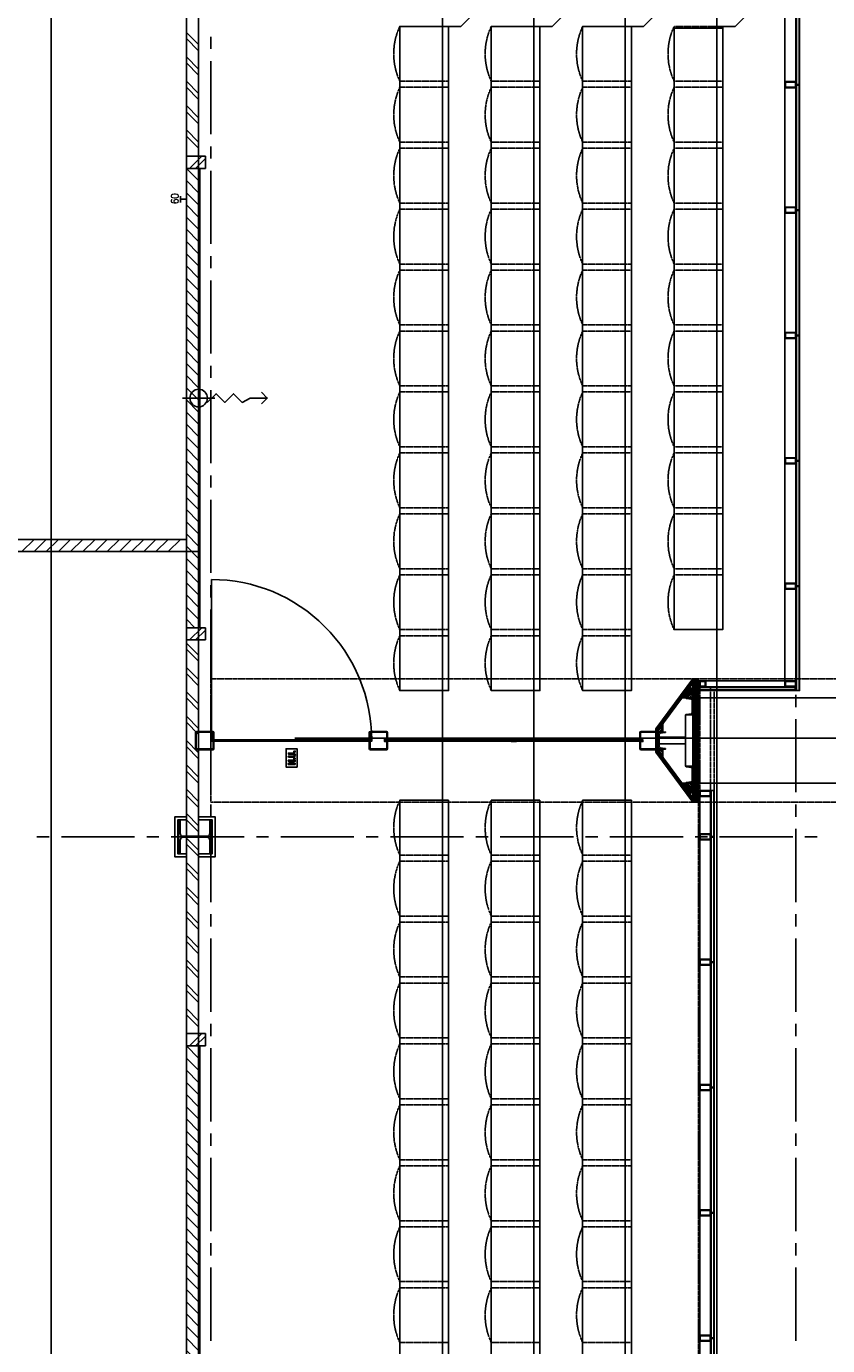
# Model space of a CAD drawing. Extents: x -66955 to 52345, y -20450 to 69550.
# Tile 101 of 132: x -54843 to -48270, y 51610 to 62435. Entities that reach past the tile are written whole.
import ezdxf
from ezdxf.enums import TextEntityAlignment as Align

# ---------------------------------------------------------------- set-up
doc = ezdxf.new("R2010")
doc.units = 0
doc.header["$MEASUREMENT"] = 0
for name, pattern in [('DASHED', [0.75, 0.5, -0.25]), ('HIDDEN', [0.375, 0.25, -0.125]), ('LEEG', [1, -1])]:
    doc.linetypes.add(name, pattern=pattern)
for name, color, linetype in [('STRAMIEN--05-', 7, 'CONTINUOUS'), ('STRAMIEN--E7-', 7, 'CONTINUOUS'), ('VERD1$--28-', 7, 'CONTINUOUS'), ('VERD1--21-', 7, 'CONTINUOUS'), ('VERD1--22-', 7, 'CONTINUOUS'), ('VERD1--23-', 7, 'CONTINUOUS'), ('VERD1--24-', 7, 'CONTINUOUS'), ('VERD1--28-', 7, 'CONTINUOUS'), ('VERD1--32-', 7, 'CONTINUOUS'), ('VERD1--34-', 7, 'CONTINUOUS'), ('VERD1--81-', 7, 'CONTINUOUS'), ('VERD1--82-', 7, 'CONTINUOUS'), ('VERD1--E2-', 7, 'CONTINUOUS'), ('VERD1--E5-', 7, 'CONTINUOUS'), ('VERD1--E6-', 7, 'CONTINUOUS')]:
    doc.layers.add(name, color=color, linetype=linetype)
doc.styles.add('ROMANS', font='ROMANS', dxfattribs={"height": 0.2})

# ---------------------------------------------------------------- blocks, each defined once
blk = doc.blocks.new('*O263')
at = {"layer": 'VERD1--24-', "color": 7, "linetype": 'CONTINUOUS'}
for points in [[(-1162.5, 550.01), (-937.5, 325.01), (-937.5, -325.01), (-1162.5, -550.01), (-1312.5, -550), (-1312.5, 550)], [(-412.5, 550.01), (-187.5, 325.01), (-187.5, -325.01), (-412.5, -550.01), (-562.5, -550), (-562.5, 550)], [(337.5, 550.01), (562.5, 325.01), (562.5, -325.01), (337.5, -550.01), (187.5, -550), (187.5, 550)], [(1087.5, 550.01), (1312.5, 325.01), (1312.5, -325.01), (1087.5, -550.01), (937.5, -550), (937.5, 550)]]:
    blk.add_lwpolyline(points, close=True, dxfattribs=at)
blk = doc.blocks.new('*O271')
at = {"layer": 'VERD1--22-', "color": 7, "linetype": 'CONTINUOUS'}
for p, q in [((-77.5, 1985), (77.5, 1985)), ((-77.5, 1885), (-77.5, 1985)), ((-52.5, 1885), (47.5, 1985)), ((-2.5, 1885), (77.5, 1965)), ((77.5, 1885), (77.5, 1985)), ((-77.5, 1885), (77.5, 1885)), ((-77.5, 1885), (22.5, 1785)), ((-77.5, 1885), (-77.5, -1885)), ((-77.5, 1885), (22.5, 1885)), ((22.5, 1885), (22.5, -1885)), ((22.5, 1885), (22.5, -1885)), ((22.5, 1885), (32.5, 1885)), ((32.5, 1885), (32.5, -1885)), ((-77.5, 1785), (22.5, 1685)), ((-77.5, 1685), (22.5, 1585)), ((-77.5, 1585), (22.5, 1485)), ((-77.5, 1485), (22.5, 1385)), ((-77.5, 1385), (22.5, 1285)), ((-77.5, 1285), (22.5, 1185)), ((-77.5, 1185), (22.5, 1085)), ((-77.5, 1085), (22.5, 985)), ((-77.5, 985), (22.5, 885)), ((-77.5, 885), (22.5, 785)), ((-77.5, 785), (22.5, 685)), ((-77.5, 685), (22.5, 585)), ((-77.5, 585), (22.5, 485)), ((-77.5, 485), (22.5, 385)), ((-77.5, 385), (22.5, 285)), ((-77.5, 285), (22.5, 185)), ((-77.5, 185), (22.5, 85)), ((-77.5, 85), (22.5, -15)), ((-77.5, -15), (22.5, -115)), ((-77.5, -115), (22.5, -215)), ((-77.5, -215), (22.5, -315)), ((-77.5, -315), (22.5, -415)), ((-77.5, -415), (22.5, -515)), ((-77.5, -515), (22.5, -615)), ((-77.5, -615), (22.5, -715)), ((-77.5, -715), (22.5, -815)), ((-77.5, -815), (22.5, -915)), ((-77.5, -915), (22.5, -1015)), ((-77.5, -1015), (22.5, -1115)), ((-77.5, -1115), (22.5, -1215)), ((-77.5, -1215), (22.5, -1315)), ((-77.5, -1315), (22.5, -1415)), ((-77.5, -1415), (22.5, -1515)), ((-77.5, -1515), (22.5, -1615)), ((-77.5, -1615), (22.5, -1715)), ((-77.5, -1715), (22.5, -1815)), ((-77.5, -1815), (-7.5, -1885)), ((-77.5, -1885), (22.5, -1885)), ((-77.5, -1885), (77.5, -1885)), ((-77.5, -1985), (-77.5, -1885)), ((-52.5, -1985), (47.5, -1885)), ((-2.5, -1985), (77.5, -1905)), ((22.5, -1885), (32.5, -1885)), ((77.5, -1985), (77.5, -1885)), ((-77.5, -1985), (77.5, -1985))]:
    blk.add_line(p, q, dxfattribs=at)
at = {"layer": 'VERD1--22-', "color": 7, "linetype": 'LEEG'}
blk.add_line((27.5, 1885), (27.5, -1885), dxfattribs=at)
blk = doc.blocks.new('B28KOK')
at = {"layer": 'VERD1$--28-', "color": 5, "linetype": 'CONTINUOUS'}
for p, q in [((-75, 66), (-75, -66)), ((-69, 66), (-69, -66)), ((66, 75), (-66, 75)), ((66, 69), (-66, 69)), ((69, -66), (69, 66)), ((75, -66), (75, 66)), ((-66, -69), (66, -69)), ((-66, -75), (66, -75))]:
    blk.add_line(p, q, dxfattribs=at)
for centre, radius, start, end in [((-66, 66), 9.45, 90, 180), ((-66, 66), 3.15, 90, 180), ((66, 66), 9.45, 0, 90), ((66, 66), 3.15, 0, 90), ((-66, -66), 9.45, 180, 270), ((-66, -66), 3.15, 180, 270), ((66, -66), 3.15, 270, 360), ((66, -66), 9.45, 270, 360)]:
    blk.add_arc(centre, radius, start, end, dxfattribs=at)
blk = doc.blocks.new('STOEL2')
at = {"layer": 'VERD1--82-', "color": 7, "linetype": 'HIDDEN'}
blk.add_lwpolyline([(0, 0), (0, 400), (-47.76, 419.56), (-97.2, 434.39), (-147.83, 444.36), (-199.2, 449.37), (-250.81, 449.37), (-302.18, 444.36), (-352.81, 434.39), (-402.24, 419.56), (-450, 400), (-450, 50), (-450, 0), (0, 0)], close=True, dxfattribs=at)
blk.add_lwpolyline([(-450, 0), (0, 0), (0, 400)], dxfattribs=at)
blk = doc.blocks.new('*O316')
at = {"layer": 'VERD1--E2-', "color": 7, "linetype": 'CONTINUOUS'}
for p, q in [((-215, -132), (-215, 132)), ((-347, 0), (-83, 0)), ((347, 0), (301, 49))]:
    blk.add_line(p, q, dxfattribs=at)
for points in [[(208, 0), (143, -36), (71, 36), (-1, -36), (-73, 36), (-145, -36)], [(301, -46), (347, 0), (208, 0)]]:
    blk.add_lwpolyline(points, dxfattribs=at)
at = {"layer": 'VERD1--E2-', "color": 7, "linetype": 'CONTINUOUS', "extrusion": (0, 0, -1)}
blk.add_circle((215, 0), 72, dxfattribs=at)
blk = doc.blocks.new('*O332')
at = {"layer": 'VERD1--E6-', "color": 7, "linetype": 'CONTINUOUS'}
for points in [[(45, -75), (45, 75), (-45, 75), (-45, -75)], [(-26.74, 6.14), (3.59, 6.14), (11.97, 6.35), (18.01, 6.99), (21.25, 7.9), (24.32, 9.43), (27.05, 11.6), (29.21, 14.47), (30.63, 18.41), (31.08, 23.84), (30.66, 28.48), (29.37, 32.12), (27.36, 34.98), (24.73, 37.2), (21.49, 38.8), (17.59, 39.82), (11.87, 40.33), (3.13, 40.51), (-26.74, 40.51), (-26.74, 32.33), (4.72, 32.32), (14.38, 31.93), (17.07, 31.12), (19.27, 29.52), (20.77, 27.04), (21.28, 23.6), (20.74, 20.12), (19.15, 17.49), (16.7, 15.67), (13.55, 14.68), (4.05, 14.33), (-26.75, 14.33)], [(30, 48.69), (30, 56.88), (19.09, 56.88), (19.09, 48.7)], [(30, -52.78), (30, -44.59), (-7.29, -44.59), (30, -27.24), (30, -18.4), (-26.75, -18.4), (-26.74, -26.59), (11.12, -26.59), (-26.75, -44.21), (-26.75, -52.78)], [(30, -10.22), (30, -2.04), (19.09, -2.04), (19.09, -10.22)]]:
    blk.add_lwpolyline(points, close=True, dxfattribs=at)
blk = doc.blocks.new('B28HE')
at = {"layer": 'VERD1--28-', "color": 5, "linetype": 'CONTINUOUS'}
for p, q in [((-4, -98), (-4, 98)), ((4, -98), (4, 98))]:
    blk.add_line(p, q, dxfattribs=at)
for points in [[(-28, 122), (-140, 122), (-140, 135), (140, 135), (140, 122), (28, 122)], [(-28, -122), (-140, -122), (-140, -135), (140, -135), (140, -122), (28, -122)]]:
    blk.add_lwpolyline(points, dxfattribs=at)
for centre, start, end in [((-28, 98), 0, 90), ((28, 98), 90, 180), ((-28, -98), 270, 360), ((28, -98), 180, 270)]:
    blk.add_arc(centre, 24, start, end, dxfattribs=at)
blk = doc.blocks.new('B28UNP')
at = {"layer": 'VERD1--28-', "color": 5, "linetype": 'CONTINUOUS'}
for p, q in [((7, -50), (7, 50)), ((16, 60), (56, 65)), ((56, -65), (16, -60))]:
    blk.add_line(p, q, dxfattribs=at)
blk.add_lwpolyline([(60, 70), (60, 70), (0, 70), (0, -70), (60, -70), (60, -70)], dxfattribs=at)
for centre, radius, start, end in [((17, 50), 10, 97.2, 180), ((55, 70), 5, 277.2, 360), ((17, -50), 10, 180, 262.8), ((55, -70), 5, 0, 82.8)]:
    blk.add_arc(centre, radius, start, end, dxfattribs=at)
blk = doc.blocks.new('*O440')
at = {"layer": 'VERD1--34-', "color": 7, "linetype": 'CONTINUOUS'}
for points in [[(-45, -25), (-45, 25), (45, 25), (45, -25)], [(-40, -20), (-40, 20), (40, 20), (40, -20)]]:
    blk.add_lwpolyline(points, close=True, dxfattribs=at)
blk = doc.blocks.new('*O442')
at = {"layer": 'VERD1--34-', "color": 7, "linetype": 'CONTINUOUS'}
for points in [[(-45, 25), (-45, -25), (45, -25), (45, 25)], [(-40, 20), (-40, -20), (40, -20), (40, 20)]]:
    blk.add_lwpolyline(points, close=True, dxfattribs=at)
blk = doc.blocks.new('*O443')
at = {"layer": 'VERD1--34-', "color": 7, "linetype": 'CONTINUOUS'}
for points in [[(-45, 25), (-45, -25), (45, -25), (45, 25)], [(-40, 20), (-40, -20), (40, -20), (40, 20)]]:
    blk.add_lwpolyline(points, close=True, dxfattribs=at)
blk = doc.blocks.new('*O441')
at = {"layer": 'VERD1--34-', "color": 7, "linetype": 'CONTINUOUS'}
for points in [[(30, -511.28), (30, 511.29), (60, 511.29), (60, -511.28)], [(33, -511.28), (33, 511.29), (57, 511.29), (57, -511.28)], [(35, -511.28), (35, 511.29), (55, 511.29), (55, -511.28)]]:
    blk.add_lwpolyline(points, close=True, dxfattribs=at)
for name, p in [('*O442', (-15, 514.29)), ('*O443', (-15, -514.28))]:
    blk.add_blockref(name, p, dxfattribs=at)
blk = doc.blocks.new('*O445')
at = {"layer": 'VERD1--34-', "color": 7, "linetype": 'CONTINUOUS'}
for points in [[(-45, 25), (-45, -25), (45, -25), (45, 25)], [(-40, 20), (-40, -20), (40, -20), (40, 20)]]:
    blk.add_lwpolyline(points, close=True, dxfattribs=at)
blk = doc.blocks.new('*O446')
at = {"layer": 'VERD1--34-', "color": 7, "linetype": 'CONTINUOUS'}
for points in [[(-45, 25), (-45, -25), (45, -25), (45, 25)], [(-40, 20), (-40, -20), (40, -20), (40, 20)]]:
    blk.add_lwpolyline(points, close=True, dxfattribs=at)
blk = doc.blocks.new('*O444')
at = {"layer": 'VERD1--34-', "color": 7, "linetype": 'CONTINUOUS'}
for points in [[(30, -511.28), (30, 511.29), (60, 511.29), (60, -511.28)], [(33, -511.28), (33, 511.29), (57, 511.29), (57, -511.28)], [(35, -511.28), (35, 511.29), (55, 511.29), (55, -511.28)]]:
    blk.add_lwpolyline(points, close=True, dxfattribs=at)
for name, p in [('*O445', (-15, 514.29)), ('*O446', (-15, -514.28))]:
    blk.add_blockref(name, p, dxfattribs=at)
blk = doc.blocks.new('*O448')
at = {"layer": 'VERD1--34-', "color": 7, "linetype": 'CONTINUOUS'}
for points in [[(-45, 25), (-45, -25), (45, -25), (45, 25)], [(-40, 20), (-40, -20), (40, -20), (40, 20)]]:
    blk.add_lwpolyline(points, close=True, dxfattribs=at)
blk = doc.blocks.new('*O449')
at = {"layer": 'VERD1--34-', "color": 7, "linetype": 'CONTINUOUS'}
for points in [[(-45, 25), (-45, -25), (45, -25), (45, 25)], [(-40, 20), (-40, -20), (40, -20), (40, 20)]]:
    blk.add_lwpolyline(points, close=True, dxfattribs=at)
blk = doc.blocks.new('*O447')
at = {"layer": 'VERD1--34-', "color": 7, "linetype": 'CONTINUOUS'}
for points in [[(30, -511.28), (30, 511.29), (60, 511.29), (60, -511.28)], [(33, -511.28), (33, 511.29), (57, 511.29), (57, -511.28)], [(35, -511.28), (35, 511.29), (55, 511.29), (55, -511.28)]]:
    blk.add_lwpolyline(points, close=True, dxfattribs=at)
for name, p in [('*O448', (-15, 514.29)), ('*O449', (-15, -514.28))]:
    blk.add_blockref(name, p, dxfattribs=at)
blk = doc.blocks.new('*O451')
at = {"layer": 'VERD1--34-', "color": 7, "linetype": 'CONTINUOUS'}
for points in [[(-45, 25), (-45, -25), (45, -25), (45, 25)], [(-40, 20), (-40, -20), (40, -20), (40, 20)]]:
    blk.add_lwpolyline(points, close=True, dxfattribs=at)
blk = doc.blocks.new('*O452')
at = {"layer": 'VERD1--34-', "color": 7, "linetype": 'CONTINUOUS'}
for points in [[(-45, 25), (-45, -25), (45, -25), (45, 25)], [(-40, 20), (-40, -20), (40, -20), (40, 20)]]:
    blk.add_lwpolyline(points, close=True, dxfattribs=at)
blk = doc.blocks.new('*O450')
at = {"layer": 'VERD1--34-', "color": 7, "linetype": 'CONTINUOUS'}
for points in [[(30, -511.28), (30, 511.29), (60, 511.29), (60, -511.28)], [(33, -511.28), (33, 511.29), (57, 511.29), (57, -511.28)], [(35, -511.28), (35, 511.29), (55, 511.29), (55, -511.28)]]:
    blk.add_lwpolyline(points, close=True, dxfattribs=at)
for name, p in [('*O451', (-15, 514.29)), ('*O452', (-15, -514.28))]:
    blk.add_blockref(name, p, dxfattribs=at)
blk = doc.blocks.new('*O454')
at = {"layer": 'VERD1--34-', "color": 7, "linetype": 'CONTINUOUS'}
for points in [[(-45, 25), (-45, -25), (45, -25), (45, 25)], [(-40, 20), (-40, -20), (40, -20), (40, 20)]]:
    blk.add_lwpolyline(points, close=True, dxfattribs=at)
blk = doc.blocks.new('*O455')
at = {"layer": 'VERD1--34-', "color": 7, "linetype": 'CONTINUOUS'}
for points in [[(-45, 25), (-45, -25), (45, -25), (45, 25)], [(-40, 20), (-40, -20), (40, -20), (40, 20)]]:
    blk.add_lwpolyline(points, close=True, dxfattribs=at)
blk = doc.blocks.new('*O453')
at = {"layer": 'VERD1--34-', "color": 7, "linetype": 'CONTINUOUS'}
for points in [[(30, -511.28), (30, 511.29), (60, 511.29), (60, -511.28)], [(33, -511.28), (33, 511.29), (57, 511.29), (57, -511.28)], [(35, -511.28), (35, 511.29), (55, 511.29), (55, -511.28)]]:
    blk.add_lwpolyline(points, close=True, dxfattribs=at)
for name, p in [('*O454', (-15, 514.29)), ('*O455', (-15, -514.28))]:
    blk.add_blockref(name, p, dxfattribs=at)
blk = doc.blocks.new('*O458')
at = {"layer": 'VERD1--34-', "color": 7, "linetype": 'CONTINUOUS'}
for points in [[(-45, 25), (-45, -25), (45, -25), (45, 25)], [(-40, 20), (-40, -20), (40, -20), (40, 20)]]:
    blk.add_lwpolyline(points, close=True, dxfattribs=at)
blk = doc.blocks.new('*O459')
at = {"layer": 'VERD1--34-', "color": 7, "linetype": 'CONTINUOUS'}
for points in [[(-45, 25), (-45, -25), (45, -25), (45, 25)], [(-40, 20), (-40, -20), (40, -20), (40, 20)]]:
    blk.add_lwpolyline(points, close=True, dxfattribs=at)
blk = doc.blocks.new('*O457')
at = {"layer": 'VERD1--34-', "color": 7, "linetype": 'CONTINUOUS'}
for points in [[(30, -511.28), (30, 511.29), (60, 511.29), (60, -511.28)], [(33, -511.28), (33, 511.29), (57, 511.29), (57, -511.28)], [(35, -511.28), (35, 511.29), (55, 511.29), (55, -511.28)]]:
    blk.add_lwpolyline(points, close=True, dxfattribs=at)
for name, p in [('*O458', (-15, 514.29)), ('*O459', (-15, -514.28))]:
    blk.add_blockref(name, p, dxfattribs=at)
blk = doc.blocks.new('*O460')
at = {"layer": 'VERD1--34-', "color": 7, "linetype": 'CONTINUOUS'}
for points in [[(25, 45), (-25, 45), (-25, -5), (25, -5)], [(20, 40), (-20, 40), (-20, 0), (20, 0)]]:
    blk.add_lwpolyline(points, close=True, dxfattribs=at)
blk = doc.blocks.new('*O462')
at = {"layer": 'VERD1--34-', "color": 7, "linetype": 'CONTINUOUS'}
for points in [[(-45, 25), (-45, -25), (45, -25), (45, 25)], [(-40, 20), (-40, -20), (40, -20), (40, 20)]]:
    blk.add_lwpolyline(points, close=True, dxfattribs=at)
blk = doc.blocks.new('*O463')
at = {"layer": 'VERD1--34-', "color": 7, "linetype": 'CONTINUOUS'}
for points in [[(-45, 25), (-45, -25), (45, -25), (45, 25)], [(-40, 20), (-40, -20), (40, -20), (40, 20)]]:
    blk.add_lwpolyline(points, close=True, dxfattribs=at)
blk = doc.blocks.new('*O461')
at = {"layer": 'VERD1--34-', "color": 7, "linetype": 'CONTINUOUS'}
for points in [[(30, -511.28), (30, 511.29), (60, 511.29), (60, -511.28)], [(33, -511.28), (33, 511.29), (57, 511.29), (57, -511.28)], [(35, -511.28), (35, 511.29), (55, 511.29), (55, -511.28)]]:
    blk.add_lwpolyline(points, close=True, dxfattribs=at)
for name, p in [('*O462', (-15, 514.29)), ('*O463', (-15, -514.28))]:
    blk.add_blockref(name, p, dxfattribs=at)
blk = doc.blocks.new('*O481')
at = {"layer": 'VERD1--34-', "color": 7, "linetype": 'CONTINUOUS'}
for points in [[(-45, 25), (-45, -25), (45, -25), (45, 25)], [(-40, 20), (-40, -20), (40, -20), (40, 20)]]:
    blk.add_lwpolyline(points, close=True, dxfattribs=at)
blk = doc.blocks.new('*O482')
at = {"layer": 'VERD1--34-', "color": 7, "linetype": 'CONTINUOUS'}
for points in [[(-45, 25), (-45, -25), (45, -25), (45, 25)], [(-40, 20), (-40, -20), (40, -20), (40, 20)]]:
    blk.add_lwpolyline(points, close=True, dxfattribs=at)
blk = doc.blocks.new('*O480')
at = {"layer": 'VERD1--34-', "color": 7, "linetype": 'CONTINUOUS'}
for points in [[(30, -511.28), (30, 511.29), (60, 511.29), (60, -511.28)], [(33, -511.28), (33, 511.29), (57, 511.29), (57, -511.28)], [(35, -511.28), (35, 511.29), (55, 511.29), (55, -511.28)]]:
    blk.add_lwpolyline(points, close=True, dxfattribs=at)
for name, p in [('*O481', (-15, 514.29)), ('*O482', (-15, -514.28))]:
    blk.add_blockref(name, p, dxfattribs=at)
blk = doc.blocks.new('*O484')
at = {"layer": 'VERD1--34-', "color": 7, "linetype": 'CONTINUOUS'}
for points in [[(-45, 25), (-45, -25), (45, -25), (45, 25)], [(-40, 20), (-40, -20), (40, -20), (40, 20)]]:
    blk.add_lwpolyline(points, close=True, dxfattribs=at)
blk = doc.blocks.new('*O485')
at = {"layer": 'VERD1--34-', "color": 7, "linetype": 'CONTINUOUS'}
for points in [[(-45, 25), (-45, -25), (45, -25), (45, 25)], [(-40, 20), (-40, -20), (40, -20), (40, 20)]]:
    blk.add_lwpolyline(points, close=True, dxfattribs=at)
blk = doc.blocks.new('*O483')
at = {"layer": 'VERD1--34-', "color": 7, "linetype": 'CONTINUOUS'}
for points in [[(30, -511.28), (30, 511.29), (60, 511.29), (60, -511.28)], [(33, -511.28), (33, 511.29), (57, 511.29), (57, -511.28)], [(35, -511.28), (35, 511.29), (55, 511.29), (55, -511.28)]]:
    blk.add_lwpolyline(points, close=True, dxfattribs=at)
for name, p in [('*O484', (-15, 514.29)), ('*O485', (-15, -514.28))]:
    blk.add_blockref(name, p, dxfattribs=at)
blk = doc.blocks.new('*O487')
at = {"layer": 'VERD1--34-', "color": 7, "linetype": 'CONTINUOUS'}
for points in [[(-45, 25), (-45, -25), (45, -25), (45, 25)], [(-40, 20), (-40, -20), (40, -20), (40, 20)]]:
    blk.add_lwpolyline(points, close=True, dxfattribs=at)
blk = doc.blocks.new('*O488')
at = {"layer": 'VERD1--34-', "color": 7, "linetype": 'CONTINUOUS'}
for points in [[(-45, 25), (-45, -25), (45, -25), (45, 25)], [(-40, 20), (-40, -20), (40, -20), (40, 20)]]:
    blk.add_lwpolyline(points, close=True, dxfattribs=at)
blk = doc.blocks.new('*O486')
at = {"layer": 'VERD1--34-', "color": 7, "linetype": 'CONTINUOUS'}
for points in [[(30, -511.28), (30, 511.29), (60, 511.29), (60, -511.28)], [(33, -511.28), (33, 511.29), (57, 511.29), (57, -511.28)], [(35, -511.28), (35, 511.29), (55, 511.29), (55, -511.28)]]:
    blk.add_lwpolyline(points, close=True, dxfattribs=at)
for name, p in [('*O487', (-15, 514.29)), ('*O488', (-15, -514.28))]:
    blk.add_blockref(name, p, dxfattribs=at)

msp = doc.modelspace()

# ---------------------------------------------------------------- linework, layer by layer
at = {"layer": 'STRAMIEN--05-', "color": 251, "linetype": 'DASHED'}
msp.add_line((-54639, 4749), (-54639, 69050), dxfattribs=at)
at = {"layer": 'STRAMIEN--E7-', "color": 6, "linetype": 'CONTINUOUS'}
for p, q in [((-53330, 62350), (-53330, 62250)), ((-48530, 62350), (-48530, 62250)), ((-53330, 62150), (-53330, 61850)), ((-48530, 62150), (-48530, 61850)), ((-53330, 61850), (-53330, 61550)), ((-48530, 61850), (-48530, 61550)), ((-53330, 61450), (-53330, 61350)), ((-48530, 61450), (-48530, 61350)), ((-53330, 61250), (-53330, 60950)), ((-48530, 61250), (-48530, 60950)), ((-53330, 60950), (-53330, 60650)), ((-48530, 60950), (-48530, 60650)), ((-53330, 60550), (-53330, 60450)), ((-48530, 60550), (-48530, 60450)), ((-53330, 60350), (-53330, 60050)), ((-48530, 60350), (-48530, 60050)), ((-53330, 60050), (-53330, 59750)), ((-48530, 60050), (-48530, 59750)), ((-53330, 59650), (-53330, 59550)), ((-48530, 59650), (-48530, 59550)), ((-53330, 59450), (-53330, 59150)), ((-48530, 59450), (-48530, 59150)), ((-53330, 59150), (-53330, 58850)), ((-48530, 59150), (-48530, 58850)), ((-53330, 58750), (-53330, 58650)), ((-48530, 58750), (-48530, 58650)), ((-53330, 58550), (-53330, 58250)), ((-48530, 58550), (-48530, 58250)), ((-53330, 58250), (-53330, 57950)), ((-48530, 58250), (-48530, 57950)), ((-53330, 57850), (-53330, 57750)), ((-48530, 57850), (-48530, 57750)), ((-53330, 57650), (-53330, 57350)), ((-48530, 57650), (-48530, 57350)), ((-53330, 57350), (-53330, 57050)), ((-48530, 57350), (-48530, 57050)), ((-53330, 56950), (-53330, 56850)), ((-48530, 56950), (-48530, 56850)), ((-53330, 56750), (-53330, 56450)), ((-48530, 56750), (-48530, 56450)), ((-53330, 56450), (-53330, 56150)), ((-48530, 56450), (-48530, 56150)), ((-53330, 56050), (-53330, 55950)), ((-48530, 56050), (-48530, 55950)), ((-54656, 55785), (-54756, 55785)), ((-54256, 55785), (-54556, 55785)), ((-53956, 55785), (-54256, 55785)), ((-53756, 55785), (-53856, 55785)), ((-53356, 55785), (-53656, 55785)), ((-53056, 55785), (-53356, 55785)), ((-53330, 55850), (-53330, 55550)), ((-52856, 55785), (-52956, 55785)), ((-52456, 55785), (-52756, 55785)), ((-52156, 55785), (-52456, 55785)), ((-51956, 55785), (-52056, 55785)), ((-51556, 55785), (-51856, 55785)), ((-51256, 55785), (-51556, 55785)), ((-51056, 55785), (-51156, 55785)), ((-50656, 55785), (-50956, 55785)), ((-50356, 55785), (-50656, 55785)), ((-50156, 55785), (-50256, 55785)), ((-49756, 55785), (-50056, 55785)), ((-49456, 55785), (-49756, 55785)), ((-49256, 55785), (-49356, 55785)), ((-48856, 55785), (-49156, 55785)), ((-48556, 55785), (-48856, 55785)), ((-48530, 55850), (-48530, 55550)), ((-48356, 55785), (-48456, 55785)), ((-53330, 55550), (-53330, 55250)), ((-48530, 55550), (-48530, 55250)), ((-53330, 55150), (-53330, 55050)), ((-48530, 55150), (-48530, 55050)), ((-53330, 54950), (-53330, 54650)), ((-48530, 54950), (-48530, 54650)), ((-53330, 54650), (-53330, 54350)), ((-48530, 54650), (-48530, 54350)), ((-53330, 54250), (-53330, 54150)), ((-48530, 54250), (-48530, 54150)), ((-53330, 54050), (-53330, 53750)), ((-48530, 54050), (-48530, 53750)), ((-53330, 53750), (-53330, 53450)), ((-48530, 53750), (-48530, 53450)), ((-53330, 53350), (-53330, 53250)), ((-48530, 53350), (-48530, 53250)), ((-53330, 53150), (-53330, 52850)), ((-48530, 53150), (-48530, 52850)), ((-53330, 52850), (-53330, 52550)), ((-48530, 52850), (-48530, 52550)), ((-53330, 52450), (-53330, 52350)), ((-48530, 52450), (-48530, 52350)), ((-53330, 52250), (-53330, 51950)), ((-48530, 52250), (-48530, 51950)), ((-53330, 51950), (-53330, 51650)), ((-48530, 51950), (-48530, 51650))]:
    msp.add_line(p, q, dxfattribs=at)
at = {"layer": 'VERD1--21-', "color": 7, "linetype": 'CONTINUOUS'}
for p, q in [((-53530, 64610), (-53530, 61370)), ((-53430, 64610), (-53430, 61370)), ((-53530, 62385), (-53430, 62285)), ((-53530, 62335), (-53430, 62235)), ((-53530, 62185), (-53430, 62085)), ((-53530, 62135), (-53430, 62035)), ((-53530, 61985), (-53430, 61885)), ((-53530, 61935), (-53430, 61835)), ((-53530, 61785), (-53430, 61685)), ((-53530, 61735), (-53430, 61635)), ((-53530, 61585), (-53430, 61485)), ((-53530, 61535), (-53430, 61435)), ((-53530, 61370), (-53430, 61370))]:
    msp.add_line(p, q, dxfattribs=at)
for points in [[(-49340, 56975), (-49330, 56975), (-49330, 56175), (-49340, 56175)], [(-49340, 56975), (-49330, 56975), (-49330, 56175), (-49340, 56175)], [(-49340, 56175), (-49330, 56175), (-49330, 56975), (-49340, 56975)], [(-530, 56925), (-49330, 56925), (-49330, 56225), (-530, 56225)]]:
    msp.add_lwpolyline(points, close=True, dxfattribs=at)
at = {"layer": 'VERD1--22-', "color": 7, "linetype": 'CONTINUOUS'}
for p, q in [((-53530, 61370), (-53375, 61370)), ((-53530, 61270), (-53530, 61370)), ((-53530, 61270), (-53375, 61270)), ((-53530, 61270), (-53430, 61170)), ((-53530, 61270), (-53530, 57500)), ((-53530, 61270), (-53430, 61270)), ((-53505, 61270), (-53405, 61370)), ((-53455, 61270), (-53375, 61350)), ((-53430, 61270), (-53430, 57500)), ((-53430, 61270), (-53430, 57500)), ((-53430, 61270), (-53420, 61270)), ((-53420, 61270), (-53420, 57500)), ((-53375, 61270), (-53375, 61370)), ((-53530, 61170), (-53430, 61070)), ((-53530, 61070), (-53430, 60970)), ((-53530, 60970), (-53430, 60870)), ((-53530, 60870), (-53430, 60770)), ((-53530, 60770), (-53430, 60670)), ((-53530, 60670), (-53430, 60570)), ((-53530, 60570), (-53430, 60470)), ((-53530, 60470), (-53430, 60370)), ((-53530, 60370), (-53430, 60270)), ((-53530, 60270), (-53430, 60170)), ((-53530, 60170), (-53430, 60070)), ((-53530, 60070), (-53430, 59970)), ((-53530, 59970), (-53430, 59870)), ((-53530, 59870), (-53430, 59770)), ((-53530, 59770), (-53430, 59670)), ((-53530, 59670), (-53430, 59570)), ((-53530, 59570), (-53430, 59470)), ((-53530, 59470), (-53430, 59370)), ((-53530, 59370), (-53430, 59270)), ((-53530, 59270), (-53430, 59170)), ((-53530, 59170), (-53430, 59070)), ((-53530, 59070), (-53430, 58970)), ((-53530, 58970), (-53430, 58870)), ((-53530, 58870), (-53430, 58770)), ((-53530, 58770), (-53430, 58670)), ((-53530, 58670), (-53430, 58570)), ((-53530, 58570), (-53430, 58470)), ((-53530, 58470), (-53430, 58370)), ((-53530, 58370), (-53430, 58270)), ((-53530, 58270), (-53430, 58170)), ((-63430, 58225), (-53530, 58225)), ((-54880, 58125), (-54780, 58225)), ((-54780, 58125), (-54680, 58225)), ((-54680, 58125), (-54580, 58225)), ((-54580, 58125), (-54480, 58225)), ((-54480, 58125), (-54380, 58225)), ((-54380, 58125), (-54280, 58225)), ((-54280, 58125), (-54180, 58225)), ((-54180, 58125), (-54080, 58225)), ((-54080, 58125), (-53980, 58225)), ((-53980, 58125), (-53880, 58225)), ((-53880, 58125), (-53780, 58225)), ((-53780, 58125), (-53680, 58225)), ((-53680, 58125), (-53580, 58225)), ((-53530, 58125), (-53530, 58225)), ((-53530, 58170), (-53430, 58070)), ((-63530, 58125), (-53530, 58125)), ((-53530, 58070), (-53430, 57970)), ((-53530, 57970), (-53430, 57870)), ((-53530, 57870), (-53430, 57770)), ((-53530, 57770), (-53430, 57670)), ((-53530, 57670), (-53430, 57570)), ((-53530, 57570), (-53460, 57500)), ((-53530, 57500), (-53430, 57500)), ((-53530, 57500), (-53375, 57500)), ((-53530, 57400), (-53530, 57500)), ((-53505, 57400), (-53405, 57500)), ((-53430, 57500), (-53420, 57500)), ((-53375, 57400), (-53375, 57500)), ((-53530, 57400), (-53375, 57400)), ((-53530, 57400), (-53530, 54170)), ((-53530, 57400), (-53430, 57400)), ((-53530, 57375), (-53430, 57275)), ((-53455, 57400), (-53375, 57480)), ((-53430, 57400), (-53430, 54170)), ((-53530, 57325), (-53430, 57225)), ((-53530, 57175), (-53430, 57075)), ((-53530, 57125), (-53430, 57025)), ((-49680, 56670), (-49375, 57080)), ((-49675.99, 56667.01), (-49370.99, 57077.01)), ((-49671.98, 56664.03), (-49366.98, 57074.03)), ((-49667.97, 56661.05), (-49362.97, 57071.05)), ((-49663.95, 56658.06), (-49358.95, 57068.06)), ((-49375, 57080), (-49358.95, 57068.06)), ((-49375, 57080), (-49375, 56070)), ((-49375, 57080), (-49355, 57080)), ((-49370, 57080), (-49370, 56070)), ((-49365, 57080), (-49365, 56070)), ((-49360, 57080), (-49360, 56070)), ((-49355, 56975), (-49355, 57080)), ((-49330, 57080), (-49355, 57080)), ((-49355, 57080), (-49355, 56070)), ((-49348.75, 56975), (-49348.75, 57080)), ((-49342.5, 56975), (-49342.5, 57080)), ((-49336.25, 56975), (-49336.25, 57080)), ((-49330, 56975), (-49330, 57080)), ((-53530, 56975), (-53430, 56875)), ((-49355, 56175), (-49355, 56975)), ((-49340, 56975), (-49355, 56975)), ((-49355, 56175), (-49355, 56975)), ((-49340, 56975), (-49355, 56975)), ((-49330, 56975), (-49355, 56975)), ((-49351.25, 56175), (-49351.25, 56975)), ((-49351.25, 56175), (-49351.25, 56975)), ((-49347.5, 56175), (-49347.5, 56975)), ((-49347.5, 56175), (-49347.5, 56975)), ((-49343.75, 56175), (-49343.75, 56975)), ((-49343.75, 56175), (-49343.75, 56975)), ((-49340, 56175), (-49340, 56975)), ((-49340, 56175), (-49340, 56975)), ((-53530, 56925), (-53430, 56825)), ((-53530, 56775), (-53430, 56675)), ((-53530, 56725), (-53430, 56625)), ((-49680, 56670), (-49663.95, 56658.06)), ((-49675, 56480), (-49675, 56670)), ((-49670, 56480), (-49670, 56670)), ((-49665, 56480), (-49665, 56670)), ((-49660, 56480), (-49660, 56670)), ((-53530, 56575), (-53430, 56475)), ((-53530, 56525), (-53430, 56425)), ((-49680, 56480), (-49663.95, 56491.94)), ((-49680, 56480), (-49375, 56070)), ((-49675.99, 56482.99), (-49370.99, 56072.99)), ((-49671.98, 56485.97), (-49366.98, 56075.97)), ((-49667.97, 56488.95), (-49362.97, 56078.95)), ((-49663.95, 56491.94), (-49358.95, 56081.94)), ((-53530, 56375), (-53430, 56275)), ((-53530, 56325), (-53430, 56225)), ((-53530, 56175), (-53430, 56075)), ((-53530, 56125), (-53430, 56025)), ((-49375, 56070), (-49358.95, 56081.94)), ((-49340, 56175), (-49355, 56175)), ((-49340, 56175), (-49355, 56175)), ((-49355, 56070), (-49355, 56175)), ((-49330, 56175), (-49355, 56175)), ((-49348.75, 56070), (-49348.75, 56175)), ((-49342.5, 56070), (-49342.5, 56175)), ((-49336.25, 56070), (-49336.25, 56175)), ((-49330, 56070), (-49330, 56175)), ((-53530, 55975), (-53430, 55875)), ((-49375, 56070), (-49355, 56070)), ((-49330, 56070), (-49355, 56070)), ((-53530, 55925), (-53430, 55825)), ((-53530, 55775), (-53430, 55675)), ((-53530, 55725), (-53430, 55625)), ((-53530, 55575), (-53430, 55475)), ((-53530, 55525), (-53430, 55425)), ((-53530, 55375), (-53430, 55275)), ((-53530, 55325), (-53430, 55225)), ((-53530, 55175), (-53430, 55075)), ((-53530, 55125), (-53430, 55025)), ((-53530, 54975), (-53430, 54875)), ((-53530, 54925), (-53430, 54825)), ((-53530, 54775), (-53430, 54675)), ((-53530, 54725), (-53430, 54625)), ((-53530, 54575), (-53430, 54475)), ((-53530, 54525), (-53430, 54425)), ((-53530, 54375), (-53430, 54275)), ((-53530, 54325), (-53430, 54225))]:
    msp.add_line(p, q, dxfattribs=at)
at = {"layer": 'VERD1--22-', "color": 7, "linetype": 'LEEG'}
msp.add_line((-53425, 61270), (-53425, 57500), dxfattribs=at)
at = {"layer": 'VERD1--22-', "color": 7, "linetype": 'HIDDEN'}
msp.add_line((-49330, 56165), (-49330, 42050), dxfattribs=at)
at = {"layer": 'VERD1--22-', "color": 7, "linetype": 'CONTINUOUS'}
for points in [[(-49680, 56670), (-49660, 56670), (-49660, 56480), (-49680, 56480)], [(-53325, 56569), (-52010, 56569), (-52010, 56581), (-53325, 56581)], [(-51902, 56569), (-50846.5, 56569), (-50846.5, 56581), (-51902, 56581)], [(-50843.5, 56569), (-49788, 56569), (-49788, 56581), (-50843.5, 56581)]]:
    msp.add_lwpolyline(points, close=True, dxfattribs=at)
at = {"layer": 'VERD1--23-', "color": 7, "linetype": 'CONTINUOUS'}
for points in [[(-50680, 69050), (-50680, 21035), (-51430, 21035), (-51430, 69050)], [(-49930, 69050), (-49930, 17015), (-50680, 17015), (-50680, 69050)], [(-49180, 69050), (-49180, 17015), (-49930, 17015), (-49930, 69050)]]:
    msp.add_lwpolyline(points, dxfattribs=at)
at = {"layer": 'VERD1--28-', "color": 5, "linetype": 'CONTINUOUS'}
for points in [[(-49435, 56785), (-49375, 56785), (-49375, 56365), (-49435, 56365)], [(-49435, 56602.5), (-49435, 56547.5), (-49653, 56547.5), (-49653, 56602.5)]]:
    msp.add_lwpolyline(points, close=True, dxfattribs=at)
at = {"layer": 'VERD1--28-', "color": 7, "linetype": 'CONTINUOUS'}
for points in [[(-51905, 56595), (-51905, 56584), (-51885, 56584), (-51885, 56581), (-51902, 56581), (-51902, 56569), (-51885, 56569), (-51885, 56566), (-51905, 56566), (-51905, 56595)], [(-50843.5, 56581), (-50825, 56581), (-50825, 56584), (-50865, 56584), (-50865, 56581), (-50846.5, 56581), (-50846.5, 56569), (-50865, 56569), (-50865, 56566), (-50825, 56566), (-50825, 56569), (-50843.5, 56569), (-50843.5, 56581)], [(-49785, 56584), (-49805, 56584), (-49805, 56581), (-49788, 56581), (-49788, 56569), (-49805, 56569), (-49805, 56566), (-49785, 56566), (-49785, 56584)], [(-53530, 55620), (-53530, 55645), (-53600, 55645), (-53600, 55925), (-53530, 55925), (-53530, 55950), (-53625, 55950), (-53625, 55620)], [(-53430, 55620), (-53430, 55645), (-53320, 55645), (-53320, 55925), (-53430, 55925), (-53430, 55950), (-53295, 55950), (-53295, 55620)]]:
    msp.add_lwpolyline(points, close=True, dxfattribs=at)
at = {"layer": 'VERD1--32-', "color": 7, "linetype": 'CONTINUOUS'}
for p, q in [((-49463.66, 56925), (-49384.83, 57003.83)), ((-49449.54, 56925), (-49375, 56999.54)), ((-49435.41, 56925), (-49375, 56985.41)), ((-49429.29, 56973.5), (-49398.96, 57003.83)), ((-49421.28, 56925), (-49375, 56971.28)), ((-49407.15, 56925), (-49375, 56957.15)), ((-49393.02, 56925), (-49375, 56943.02)), ((-49378.9, 56925), (-49375, 56928.9)), ((-49622, 56691.28), (-49660, 56653.28)), ((-49622, 56677.15), (-49654.15, 56645)), ((-49622, 56705.41), (-49648.27, 56679.14)), ((-49622, 56663.02), (-49640.02, 56645)), ((-49622, 56648.9), (-49625.9, 56645)), ((-49622, 56458.72), (-49660, 56496.72)), ((-49622, 56472.85), (-49654.15, 56505)), ((-49622, 56444.59), (-49648.27, 56470.86)), ((-49622, 56486.98), (-49640.02, 56505)), ((-49622, 56501.1), (-49625.9, 56505)), ((-49463.66, 56225), (-49384.83, 56146.17)), ((-49449.54, 56225), (-49375, 56150.46)), ((-49435.41, 56225), (-49375, 56164.59)), ((-49421.28, 56225), (-49375, 56178.72)), ((-49407.15, 56225), (-49375, 56192.85)), ((-49393.02, 56225), (-49375, 56206.98)), ((-49378.9, 56225), (-49375, 56221.1)), ((-49429.29, 56176.5), (-49398.96, 56146.17))]:
    msp.add_line(p, q, dxfattribs=at)
msp.add_lwpolyline([(-53325, 57896), (-53325, 56581)], dxfattribs=at)
at = {"layer": 'VERD1--32-', "color": 7, "linetype": 'HIDDEN'}
msp.add_lwpolyline([(-530, 57080), (-53330, 57080), (-53330, 56070), (-530, 56070)], close=True, dxfattribs=at)
at = {"layer": 'VERD1--32-', "color": 7, "linetype": 'CONTINUOUS'}
for points in [[(-49375, 56925), (-49465.37, 56925), (-49406.73, 57003.83), (-49375, 57003.83)], [(-49622, 56645), (-49622, 56714.45), (-49660, 56663.37), (-49660, 56645)], [(-49622, 56505), (-49622, 56435.55), (-49660, 56486.63), (-49660, 56505)], [(-49375, 56225), (-49465.37, 56225), (-49406.73, 56146.17), (-49375, 56146.17)]]:
    msp.add_lwpolyline(points, close=True, dxfattribs=at)
msp.add_ellipse((-53322.5, 56578.26), major_axis=(0, 1317.74), ratio=0.99602166, start_param=4.71446796, end_param=0.00207898, dxfattribs=at)
at = {"layer": 'VERD1--34-', "color": 7, "linetype": 'HIDDEN'}
for points in [[(-48620, 69050), (-48620, 57065), (-49320, 57065), (-49320, 17015)], [(-48530, 69050), (-48530, 57015), (-49230, 57015), (-49230, 17015)], [(-48500, 69050), (-48500, 56985), (-49200, 56985), (-49200, 17015)]]:
    msp.add_lwpolyline(points, dxfattribs=at)
at = {"layer": 'VERD1--34-', "color": 7, "linetype": 'CONTINUOUS'}
msp.add_lwpolyline([(-48620, 69050), (-48620, 57015), (-48530, 57015), (-48530, 69050)], dxfattribs=at)
for points in [[(-48530, 56985), (-48530, 57839.15), (-48500, 57839.15), (-48500, 56985)], [(-48527, 56985), (-48527, 57839.15), (-48503, 57839.15), (-48503, 56985)], [(-48525, 56985), (-48525, 57839.15), (-48505, 57839.15), (-48505, 56985)], [(-48620, 57065), (-49320, 57065), (-49320, 57015), (-48620, 57015)], [(-48620, 57015), (-48620, 57065), (-48530, 57065), (-48530, 57015)], [(-48615, 57020), (-48615, 57060), (-48535, 57060), (-48535, 57020)], [(-49320, 57015), (-48536, 57015), (-48536, 56985), (-49320, 56985)], [(-49320, 57012), (-48536, 57012), (-48536, 56988), (-49320, 56988)], [(-49320, 57010), (-48536, 57010), (-48536, 56990), (-49320, 56990)], [(-49230, 56165), (-49320, 56165), (-49320, 42050), (-49230, 42050)], [(-49230, 56165), (-49230, 55788), (-49200, 55788), (-49200, 56165)], [(-49227, 56165), (-49227, 55788), (-49203, 55788), (-49203, 56165)]]:
    msp.add_lwpolyline(points, close=True, dxfattribs=at)
at = {"layer": 'VERD1--81-', "color": 7, "linetype": 'CONTINUOUS'}
for points in [[(-51380, 62434.99), (-51780, 62434.99), (-51780, 56984.99), (-51380, 56984.99)], [(-50630, 62434.99), (-51030, 62434.99), (-51030, 56984.99), (-50630, 56984.99)], [(-49880, 62434.99), (-50280, 62434.99), (-50280, 56984.99), (-49880, 56984.99)], [(-49130, 62419.98), (-49530, 62419.98), (-49530, 57484.99), (-49130, 57484.99)], [(-51380, 56085.01), (-51780, 56085.01), (-51780, 49135.01), (-51380, 49135.01)], [(-50630, 56085.01), (-51030, 56085.01), (-51030, 49135.01), (-50630, 49135.01)], [(-49880, 56085.01), (-50280, 56085.01), (-50280, 49135.01), (-49880, 49135.01)]]:
    msp.add_lwpolyline(points, close=True, dxfattribs=at)
at = {"layer": 'VERD1--82-', "color": 7, "linetype": 'CONTINUOUS'}
msp.add_line((-52640, 56594), (-44592, 56594), dxfattribs=at)
at = {"layer": 'VERD1--E5-', "color": 1, "linetype": 'CONTINUOUS'}
for p, q in [((-53580, 60991), (-53580, 61041)), ((-53530, 61016), (-53580, 61016))]:
    msp.add_line(p, q, dxfattribs=at)
at = {"layer": 'VERD1--E5-', "color": 1, "linetype": 'DASHED'}
msp.add_line((-53430, 44475), (-53430, 58125), dxfattribs=at)
msp.add_lwpolyline([(-63530, 58125), (-53430, 58125), (-53430, 64265), (-57046, 64265), (-57046, 64565), (-60450, 64565), (-60451.02, 64465), (-63530, 64465)], close=True, dxfattribs=at)

# ---------------------------------------------------------------- block references
at = {"layer": 'VERD1--22-', "color": 132, "linetype": 'CONTINUOUS'}
msp.add_blockref('*O271', (-53452.5, 52185), dxfattribs=at)
at = {"layer": 'VERD1--24-', "color": 7, "linetype": 'CONTINUOUS'}
msp.add_blockref('*O263', (-50117.5, 62985), dxfattribs=at)
at = {"layer": 'VERD1--28-', "color": 5, "linetype": 'CONTINUOUS'}
for name, p, rotation in [('B28UNP', (-49375, 56855), 180), ('B28KOK', (-53380, 56575), 90), ('B28KOK', (-51955, 56575), 90), ('B28KOK', (-49735, 56575), 90), ('B28UNP', (-49375, 56295), 180), ('B28HE', (-53460, 55785), 90)]:
    msp.add_blockref(name, p, dxfattribs=dict(at, rotation=rotation))
msp.add_blockref('B28UNP', (-49660, 56575), dxfattribs=at)
at = {"layer": 'VERD1--34-', "color": 7, "linetype": 'CONTINUOUS'}
for name, p in [('*O441', (-48560, 62470.71)), ('*O444', (-48560, 61442.14)), ('*O447', (-48560, 60413.57)), ('*O450', (-48560, 59385)), ('*O453', (-48560, 58356.43)), ('*O460', (-49295, 57020)), ('*O440', (-49275, 56140)), ('*O457', (-49260, 55270.71)), ('*O461', (-49260, 54242.14)), ('*O480', (-49260, 53213.57)), ('*O483', (-49260, 52185)), ('*O486', (-49260, 51156.43))]:
    msp.add_blockref(name, p, dxfattribs=at)
at = {"layer": 'VERD1--82-', "color": 7, "linetype": 'HIDDEN', "yscale": -1, "rotation": 270}
for p in [(-51380, 61984.99), (-50630, 61984.99), (-49880, 61984.99), (-49130, 61984.99), (-51380, 61484.99), (-50630, 61484.99), (-49880, 61484.99), (-49130, 61484.99), (-51380, 60984.99), (-50630, 60984.99), (-49880, 60984.99), (-49130, 60984.99), (-51380, 60484.99), (-50630, 60484.99), (-49880, 60484.99), (-49130, 60484.99), (-51380, 59984.99), (-50630, 59984.99), (-49880, 59984.99), (-49130, 59984.99), (-51380, 59484.99), (-50630, 59484.99), (-49880, 59484.99), (-49130, 59484.99), (-51380, 58984.99), (-50630, 58984.99), (-49880, 58984.99), (-49130, 58984.99), (-51380, 58484.99), (-50630, 58484.99), (-49880, 58484.99), (-49130, 58484.99), (-51380, 57984.99), (-50630, 57984.99), (-49880, 57984.99), (-49130, 57984.99), (-51380, 57484.99), (-50630, 57484.99), (-49880, 57484.99), (-49130, 57484.99), (-51380, 56984.99), (-50630, 56984.99), (-49880, 56984.99)]:
    msp.add_blockref('STOEL2', p, dxfattribs=at)
at = {"layer": 'VERD1--82-', "color": 7, "linetype": 'HIDDEN', "rotation": 90}
for p in [(-51380, 56085.01), (-50630, 56085.01), (-49880, 56085.01), (-51380, 55585.01), (-50630, 55585.01), (-49880, 55585.01), (-51380, 55085.01), (-50630, 55085.01), (-49880, 55085.01), (-51380, 54585.01), (-50630, 54585.01), (-49880, 54585.01), (-51380, 54085.01), (-50630, 54085.01), (-49880, 54085.01), (-51380, 53585.01), (-50630, 53585.01), (-49880, 53585.01), (-51380, 53085.01), (-50630, 53085.01), (-49880, 53085.01), (-51380, 52585.01), (-50630, 52585.01), (-49880, 52585.01), (-51380, 52085.01), (-50630, 52085.01), (-49880, 52085.01)]:
    msp.add_blockref('STOEL2', p, dxfattribs=at)
at = {"layer": 'VERD1--E2-', "color": 7, "linetype": 'CONTINUOUS'}
msp.add_blockref('*O316', (-53214.6, 59385), dxfattribs=at)
at = {"layer": 'VERD1--E6-', "color": 7, "linetype": 'CONTINUOUS'}
msp.add_blockref('*O332', (-52667.5, 56432), dxfattribs=at)

# ---------------------------------------------------------------- texts
at = {"layer": 'VERD1--E5-', "color": 1, "linetype": 'CONTINUOUS', "style": 'ROMANS', "width": 0.8}
msp.add_text('60', height=62.5, rotation=90, dxfattribs=at).set_placement((-53625.34, 61021.16), align=Align.MIDDLE)

doc.saveas('drawing.dxf')
